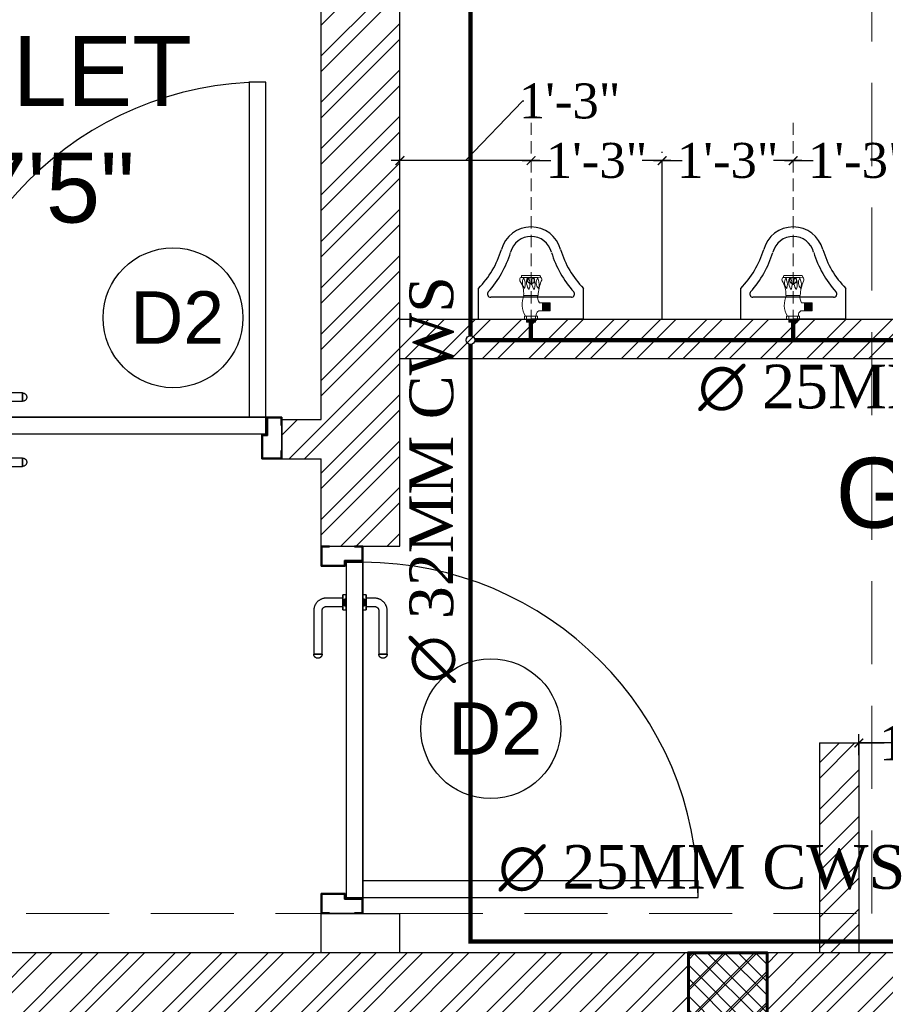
# Model space of a CAD drawing. Header units: inches. Extents: x 113025 to 158499, y 12149 to 30915.
# Tile 143 of 167: x 125511 to 125610, y 29328 to 29440. Entities that reach past the tile are written whole.
import ezdxf

# ---------------------------------------------------------------- set-up
doc = ezdxf.new("R2010")
doc.units = ezdxf.units.IN
doc.header["$MEASUREMENT"] = 0
doc.header["$PDMODE"] = 34
doc.linetypes.add('DASHED2', pattern=[0.375, 0.25, -0.125])
doc.linetypes.add('HIDDEN', pattern=[0.375, 0.25, -0.125])
for name, color, linetype, lineweight in [('CENTER', 46, 'DASHED2', 9), ('PD_COLUMN', 2, 'Continuous', 60), ('PD_DOOR', 42, 'Continuous', 25), ('PD_HATCH', 45, 'Continuous', 9), ('PL. FICTURE', 4, 'Continuous', 25), ('PP-Domestic  Cold Water Supply', 5, 'Continuous', 25), ('PP-SPRINKLER PIPE', 1, 'Continuous', 0), ('PP-TEXT', 7, 'Continuous', 40), ('UAV', 140, 'Continuous', 5)]:
    doc.layers.add(name, color=color, linetype=linetype, lineweight=lineweight)
doc.layers.add('PD_025_TEXT', color=61, linetype='Continuous')
doc.layers.add('PP--DIM', color=7, linetype='Continuous')
doc.layers.add('PD_BASE', color=8, linetype='Continuous', transparency=0.5)
doc.styles.add('MtX_Times_New_Roman', font='times.ttf')
doc.styles.get("Standard").update_dxf_attribs({"font": 'arial.ttf', "height": 6})
doc.styles.add('style1', font='arial.ttf', dxfattribs={"height": 500})
doc.styles.add('TIMES NEW ROMAN', font='times.ttf')
doc.dimstyles.new('PP-DIM', dxfattribs={"dimtxt": 4, "dimasz": 1, "dimexe": 1, "dimexo": 1, "dimgap": 0.09, "dimtad": 0, "dimdec": 0, "dimzin": 0, "dimdsep": 46, "dimlunit": 4, "dimtxsty": 'TIMES NEW ROMAN', "dimblk": 'ARCHTICK', "dimcen": 0.09, "dimdle": 1, "dimclrd": 256, "dimclre": 256, "dimclrt": 256, "dimadec": 0, "dimazin": 0, "dimtfac": 1, "dimtdec": 4, "dimtofl": 0, "dimtmove": 1, "dimatfit": 3, "dimfxl": 1, "dimtolj": 1, "dimtzin": 0, "dimlwd": -1, "dimlwe": -1, "dimarcsym": 0})
pattern_1 = [(45, (150297.4604, 39481.8853), (-2.65165043, 2.65165043), []), (45, (150299.228, 39481.8853), (-2.65165043, 2.65165043), [])]

# ---------------------------------------------------------------- blocks, each defined once
blk = doc.blocks.new('columns2')
at = {"layer": 'PD_HATCH'}
h = blk.add_hatch(dxfattribs=at)
h.set_pattern_fill('ANSI37', color=256, scale=20)
h.paths.add_polyline_path([(387, -250), (387, -268), (369, -268), (369, -250)])
h.paths.add_polyline_path([(18, 0), (18, -15), (0, -15), (0, 0)])
h.paths.add_polyline_path([(18, -828), (18, -813), (0, -813), (0, -828)])
h.paths.add_polyline_path([(201, -870), (186, -870), (186, -888), (201, -888)])
h.paths.add_polyline_path([(570, -870), (555, -870), (555, -888), (570, -888)])
h.paths.add_polyline_path([(754.5, -870), (739.5, -870), (739.5, -888), (754.5, -888)])
h.paths.add_polyline_path([(934.5, -870), (919.5, -870), (919.5, -888), (934.5, -888)])
h.paths.add_polyline_path([(385.5, -870), (370.5, -870), (370.5, -888), (385.5, -888)])
h.paths.add_polyline_path([(201, 42), (186, 42), (186, 60), (201, 60)])
h.paths.add_polyline_path([(387, -578), (387, -560), (369, -560), (369, -578)])
h.paths.add_polyline_path([(1116, -731.5), (1116, -716.5), (1098, -716.5), (1098, -731.5)])
h.paths.add_polyline_path([(1116, -111.5), (1116, -96.5), (1098, -96.5), (1098, -111.5)])
h.paths.add_polyline_path([(1116, -561.5), (1116, -576.5), (1098, -576.5), (1098, -561.5)])
h.paths.add_polyline_path([(1116, -251.5), (1116, -266.5), (1098, -266.5), (1098, -251.5)])
h.paths.add_polyline_path([(0, -731.5), (0, -716.5), (18, -716.5), (18, -731.5)])
h.paths.add_polyline_path([(0, -111.5), (0, -96.5), (18, -96.5), (18, -111.5)])
h.paths.add_polyline_path([(0, -406.5), (0, -421.5), (18, -421.5), (18, -406.5)])
h.paths.add_polyline_path([(0, -561.5), (0, -576.5), (18, -576.5), (18, -561.5)])
h.paths.add_polyline_path([(0, -251.5), (0, -266.5), (18, -266.5), (18, -251.5)])
h.paths.add_polyline_path([(993, -111.5), (993, -99.5), (984, -99.5), (984, -111.5)])
h.paths.add_polyline_path([(993, -189.5), (993, -201.5), (984, -201.5), (984, -189.5)])
h.paths.add_polyline_path([(903, -111.5), (903, -99.5), (912, -99.5), (912, -111.5)])
h.paths.add_polyline_path([(903, -189.5), (903, -201.5), (912, -201.5), (912, -189.5)])
h.paths.add_polyline_path([(75, -870), (60, -870), (60, -888), (75, -888)])
h.paths.add_polyline_path([(1116, -870), (1101, -870), (1101, -888), (1116, -888)])
h.paths.add_polyline_path([(75, 42), (60, 42), (60, 60), (75, 60)])
h.paths.add_polyline_path([(570, 42), (555, 42), (555, 60), (570, 60)])
h.paths.add_polyline_path([(754.5, 42), (739.5, 42), (739.5, 60), (754.5, 60)])
h.paths.add_polyline_path([(934.5, 42), (919.5, 42), (919.5, 60), (934.5, 60)])
h.paths.add_polyline_path([(385.5, 42), (370.5, 42), (370.5, 60), (385.5, 60)])
h.paths.add_polyline_path([(1116, 42), (1101, 42), (1101, 60), (1116, 60)])
h.paths.add_polyline_path([(738, -250), (738, -268), (756, -268), (756, -250)])
h.paths.add_polyline_path([(756, -578), (756, -560), (738, -560), (738, -578)])
at = {"layer": 'PD_COLUMN'}
blk.add_lwpolyline([(903, -111.5), (903, -99.5), (912, -99.5), (912, -111.5)], close=True, dxfattribs=at)
at = {"layer": 'PD_HATCH', "linetype": 'HIDDEN', "ltscale": 38}
for p, q in [((924, -95), (924, 42)), ((756, -95), (924, -95))]:
    blk.add_line(p, q, dxfattribs=at)
blk = doc.blocks.new('A$C33087201')
at = {"color": 251}
for p, q in [((0, 289.6), (165, 289.6)), ((0, 289.6), (0, 193.2)), ((330, 289.6), (165, 289.6)), ((330, 289.6), (330, 193.2)), ((38.1, 220.9), (291.9, 220.9))]:
    blk.add_line(p, q, dxfattribs=at)
blk.add_circle((165, 168.2), 10.4, dxfattribs=at)
for centre, radius, start, end in [((38.1, 210.9), 10, 90, 221.8242), ((291.9, 210.9), 10, 318.1758, 90), ((-215.7, -16.2), 300.6, 16.9059, 44.1446), ((-215.7, -16.2), 330.6, 16.9059, 41.8242), ((545.7, -16.2), 330.6, 138.1758, 163.0941), ((545.7, -16.2), 300.6, 135.8554, 163.0941), ((164.8, 96.2), 96.2, 195.0681, 270.0943), ((164.8, 96.2), 66.2, 195.0681, 270.0943), ((165.2, 96.2), 66.2, 269.9057, 344.9319), ((165.2, 96.2), 96.2, 269.9057, 344.9319)]:
    blk.add_arc(centre, radius, start, end, dxfattribs=at)
blk = doc.blocks.new('door 1')
at = {"layer": 'PD_DOOR', "color": 251}
for p, q in [((160472.9, 15356.5), (160472.9, 15360.1)), ((160472.9, 15360.1), (160472.9, 15356.5)), ((160602.9, 15360.1), (160472.9, 15360.1)), ((160472.9, 15360.1), (160472.9, 15359.7)), ((160472.9, 15335.1), (160472.9, 15360.1)), ((160472.9, 15359.7), (160472.9, 15335.6)), ((159755.9, 15337.6), (159695.9, 15337.6)), ((159695.9, 15337.6), (159695.9, 15312.6)), ((159695.9, 15312.6), (159695.9, 15337.6)), ((159695.9, 15337.6), (159755.9, 15337.6)), ((159695.9, 15212.6), (159695.9, 15337.6)), ((159695.9, 15312.6), (159697.9, 15312.6)), ((159697.9, 15312.6), (159695.9, 15312.6)), ((159697.9, 15312.6), (159697.9, 15335.6)), ((159697.9, 15335.6), (159753.9, 15335.6)), ((159753.9, 15335.6), (159697.9, 15335.6)), ((159697.9, 15335.6), (159697.9, 15312.6)), ((159753.9, 15335.6), (159753.9, 15267.6)), ((159753.9, 15267.6), (159753.9, 15335.6)), ((159755.9, 15265.6), (159755.9, 15337.6)), ((159755.9, 15337.6), (159755.9, 15265.6)), ((160472.9, 15335.1), (160472.9, 15338.8)), ((160472.9, 15338.8), (160472.9, 15335.1)), ((160472.9, 15335.6), (160472.9, 15335.1)), ((160472.9, 15335.1), (160602.9, 15335.1)), ((160615.4, 15322.6), (160615.4, 15272.6)), ((160640.4, 15272.6), (160640.4, 15322.6)), ((160795.9, 15337.6), (160735.9, 15337.6)), ((160735.9, 15337.6), (160735.9, 15265.6)), ((160735.9, 15265.6), (160735.9, 15337.6)), ((160735.9, 15337.6), (160795.9, 15337.6)), ((160737.9, 15267.6), (160737.9, 15335.6)), ((160737.9, 15335.6), (160793.9, 15335.6)), ((160793.9, 15335.6), (160737.9, 15335.6)), ((160737.9, 15335.6), (160737.9, 15267.6)), ((160793.9, 15335.6), (160793.9, 15312.6)), ((160793.9, 15312.6), (160793.9, 15335.6)), ((160793.9, 15312.6), (160795.9, 15312.6)), ((160795.9, 15312.6), (160793.9, 15312.6)), ((160795.9, 15312.6), (160795.9, 15337.6)), ((160795.9, 15337.6), (160795.9, 15312.6)), ((160795.9, 15337.6), (160795.9, 15212.6)), ((159753.9, 15267.6), (159738.9, 15267.6)), ((159738.9, 15267.6), (159738.9, 15214.6)), ((159738.9, 15214.6), (159738.9, 15267.6)), ((159738.9, 15267.6), (159753.9, 15267.6)), ((159740.9, 15212.6), (159740.9, 15265.6)), ((159740.9, 15265.6), (159755.9, 15265.6)), ((159755.9, 15265.6), (159740.9, 15265.6)), ((159740.9, 15265.6), (159740.9, 15212.6)), ((160747.9, 15262.6), (159743.9, 15262.6)), ((159743.9, 15262.6), (159743.9, 15212.6)), ((160747.9, 15262.6), (159743.9, 15262.6)), ((159743.9, 15262.6), (159743.9, 15212.6)), ((160605.4, 15272.6), (160605.4, 15262.6)), ((160622.1, 15272.6), (160605.4, 15272.6)), ((160605.4, 15272.6), (160622.1, 15272.6)), ((160650.4, 15262.6), (160605.4, 15262.6)), ((160605.4, 15262.6), (160650.4, 15262.6)), ((160640.4, 15272.6), (160615.4, 15272.6)), ((160615.4, 15272.6), (160621.7, 15272.6)), ((160617.9, 15267.6), (160617.9, 15262.6)), ((160637.9, 15267.6), (160617.9, 15267.6)), ((160617.9, 15267.6), (160637.9, 15267.6)), ((160637.9, 15262.6), (160617.9, 15262.6)), ((160617.9, 15262.6), (160637.9, 15262.6)), ((160621.7, 15272.6), (160624.7, 15272.6)), ((160624.7, 15272.6), (160627.9, 15272.6)), ((160627.9, 15272.6), (160631.2, 15272.6)), ((160627.9, 15272.6), (160650.4, 15272.6)), ((160631.2, 15272.6), (160634.2, 15272.6)), ((160650.4, 15272.6), (160633.8, 15272.6)), ((160634.2, 15272.6), (160640.4, 15272.6)), ((160637.9, 15262.6), (160637.9, 15267.6)), ((160650.4, 15262.6), (160650.4, 15272.6)), ((160735.9, 15265.6), (160750.9, 15265.6)), ((160750.9, 15265.6), (160735.9, 15265.6)), ((160752.9, 15267.6), (160737.9, 15267.6)), ((160737.9, 15267.6), (160752.9, 15267.6)), ((160747.9, 15212.6), (160747.9, 15262.6)), ((160747.9, 15262.6), (160747.9, 15212.6)), ((160750.9, 15265.6), (160750.9, 15212.6)), ((160750.9, 15212.6), (160750.9, 15265.6)), ((160752.9, 15214.6), (160752.9, 15267.6)), ((160752.9, 15267.6), (160752.9, 15214.6)), ((159697.9, 15237.6), (159695.9, 15237.6)), ((159695.9, 15237.6), (159695.9, 15212.6)), ((159695.9, 15212.6), (159695.9, 15237.6)), ((159695.9, 15237.6), (159697.9, 15237.6)), ((159697.9, 15214.6), (159697.9, 15237.6)), ((159697.9, 15237.6), (159697.9, 15214.6)), ((160795.9, 15237.6), (160793.9, 15237.6)), ((160793.9, 15237.6), (160793.9, 15214.6)), ((160793.9, 15214.6), (160793.9, 15237.6)), ((160793.9, 15237.6), (160795.9, 15237.6)), ((160795.9, 15212.6), (160795.9, 15237.6)), ((160795.9, 15237.6), (160795.9, 15212.6)), ((159695.9, 15212.6), (159740.9, 15212.6)), ((159740.9, 15212.6), (159695.9, 15212.6)), ((159695.9, 15212.6), (159743.9, 15212.6)), ((159743.9, 15212.6), (159695.9, 15212.6)), ((159738.9, 15214.6), (159697.9, 15214.6)), ((159697.9, 15214.6), (159738.9, 15214.6)), ((159793.9, 15212.6), (159743.9, 15212.6)), ((159743.9, 15212.6), (159743.9, 14208.6)), ((159743.9, 15212.6), (160747.9, 15212.6)), ((159743.9, 15212.6), (159793.9, 15212.6)), ((159743.9, 15212.6), (159793.9, 15212.6)), ((159793.9, 15212.6), (159743.9, 15212.6)), ((159793.9, 14208.6), (159793.9, 15212.6)), ((159793.9, 15212.6), (160747.9, 15212.6)), ((159793.9, 15212.6), (160747.9, 15212.6)), ((160747.9, 15212.6), (159793.9, 15212.6)), ((160605.4, 15212.6), (160605.4, 15202.6)), ((160605.4, 15212.6), (160650.4, 15212.6)), ((160639.2, 15212.6), (160605.4, 15212.6)), ((160605.4, 15202.6), (160650.4, 15202.6)), ((160650.4, 15202.6), (160605.4, 15202.6)), ((160615.4, 15202.6), (160615.4, 15177.6)), ((160615.4, 15202.6), (160640.4, 15202.6)), ((160640.4, 15202.6), (160615.4, 15202.6)), ((160617.9, 15212.6), (160617.9, 15207.6)), ((160617.9, 15212.6), (160637.9, 15212.6)), ((160618.3, 15212.6), (160617.9, 15212.6)), ((160617.9, 15207.6), (160637.9, 15207.6)), ((160637.9, 15207.6), (160617.9, 15207.6)), ((160637.9, 15212.6), (160618.3, 15212.6)), ((160637.9, 15207.6), (160637.9, 15212.6)), ((160650.4, 15212.6), (160639.2, 15212.6)), ((160640.4, 15177.6), (160640.4, 15202.6)), ((160650.4, 15202.6), (160650.4, 15212.6)), ((160747.9, 15212.6), (160795.9, 15212.6)), ((160795.9, 15212.6), (160747.9, 15212.6)), ((160750.9, 15212.6), (160795.9, 15212.6)), ((160795.9, 15212.6), (160750.9, 15212.6)), ((160793.9, 15214.6), (160752.9, 15214.6)), ((160752.9, 15214.6), (160793.9, 15214.6)), ((160472.9, 15165.1), (160472.9, 15161.5)), ((160472.9, 15161.5), (160472.9, 15165.1)), ((160602.9, 15165.1), (160472.9, 15165.1)), ((160472.9, 15165.1), (160472.9, 15164.7)), ((160472.9, 15140.1), (160472.9, 15165.1)), ((160472.9, 15164.7), (160472.9, 15140.6)), ((160472.9, 15143.8), (160472.9, 15140.1)), ((160472.9, 15140.1), (160472.9, 15143.8)), ((160472.9, 15140.6), (160472.9, 15140.1)), ((160472.9, 15140.1), (160602.9, 15140.1)), ((159743.9, 14208.6), (159793.9, 14208.6))]:
    blk.add_line(p, q, dxfattribs=at)
at = {"layer": 'PD_DOOR', "color": 251, "flags": 128}
for points in [[(160460.4, 15347.6), (160460.5, 15348.1), (160460.5, 15348.6), (160460.5, 15349.1), (160460.6, 15349.6), (160460.7, 15350.1), (160460.8, 15350.6), (160460.9, 15351.1), (160461.1, 15351.6), (160461.2, 15352), (160461.4, 15352.5), (160461.6, 15353), (160461.9, 15353.4), (160462.1, 15353.9), (160462.4, 15354.3), (160462.6, 15354.7), (160462.9, 15355.1), (160463.2, 15355.5), (160463.5, 15355.9), (160463.9, 15356.3), (160464.2, 15356.6), (160464.6, 15357), (160465, 15357.3), (160465.4, 15357.6), (160465.8, 15357.9), (160466.2, 15358.2), (160466.6, 15358.4), (160467, 15358.7), (160467.5, 15358.9), (160467.9, 15359.1), (160468.4, 15359.3), (160468.9, 15359.5), (160469.4, 15359.6), (160469.8, 15359.8), (160470.3, 15359.9), (160470.8, 15360), (160471.3, 15360), (160471.8, 15360.1), (160472.3, 15360.1), (160472.8, 15360.1), (160472.9, 15360.1)], [(160472.9, 15335.1), (160472.4, 15335.2), (160471.9, 15335.2), (160471.4, 15335.2), (160470.9, 15335.3), (160470.5, 15335.4), (160470, 15335.5), (160469.5, 15335.6), (160469, 15335.8), (160468.5, 15335.9), (160468.1, 15336.1), (160467.6, 15336.3), (160467.2, 15336.6), (160466.7, 15336.8), (160466.3, 15337.1), (160465.9, 15337.3), (160465.5, 15337.6), (160465.1, 15337.9), (160464.7, 15338.2), (160464.3, 15338.6), (160464, 15338.9), (160463.6, 15339.3), (160463.3, 15339.7), (160463, 15340.1), (160462.7, 15340.5), (160462.4, 15340.9), (160462.2, 15341.3), (160461.9, 15341.8), (160461.7, 15342.2), (160461.5, 15342.7), (160461.3, 15343.1), (160461.1, 15343.6), (160461, 15344.1), (160460.8, 15344.5), (160460.7, 15345), (160460.6, 15345.5), (160460.5, 15346), (160460.5, 15346.5), (160460.5, 15347), (160460.4, 15347.5), (160460.4, 15347.6)], [(160640.4, 15322.6), (160640.4, 15324.1), (160640.3, 15325.6), (160640.2, 15327.1), (160640, 15328.6), (160639.7, 15330.1), (160639.4, 15331.6), (160639, 15333), (160638.5, 15334.4), (160638, 15335.9), (160637.5, 15337.2), (160636.9, 15338.6), (160636.2, 15340), (160635.5, 15341.3), (160634.7, 15342.6), (160633.9, 15343.8), (160633, 15345), (160632.1, 15346.2), (160631.1, 15347.4), (160630.1, 15348.5), (160629.1, 15349.5), (160628, 15350.6), (160626.8, 15351.5), (160625.7, 15352.5), (160624.4, 15353.4), (160623.2, 15354.2), (160621.9, 15355), (160620.6, 15355.7), (160619.3, 15356.4), (160617.9, 15357), (160616.5, 15357.6), (160615.1, 15358.1), (160613.7, 15358.6), (160612.2, 15359), (160610.8, 15359.3), (160609.3, 15359.6), (160607.8, 15359.8), (160606.3, 15360), (160604.8, 15360.1), (160603.3, 15360.1), (160602.9, 15360.1)], [(160602.9, 15335.1), (160603.4, 15335.1), (160603.9, 15335.1), (160604.4, 15335.1), (160604.9, 15335), (160605.4, 15334.9), (160605.9, 15334.8), (160606.4, 15334.7), (160606.9, 15334.5), (160607.3, 15334.3), (160607.8, 15334.2), (160608.3, 15334), (160608.7, 15333.7), (160609.2, 15333.5), (160609.6, 15333.2), (160610, 15333), (160610.4, 15332.7), (160610.8, 15332.4), (160611.2, 15332), (160611.6, 15331.7), (160611.9, 15331.4), (160612.2, 15331), (160612.6, 15330.6), (160612.9, 15330.2), (160613.2, 15329.8), (160613.5, 15329.4), (160613.7, 15329), (160614, 15328.5), (160614.2, 15328.1), (160614.4, 15327.6), (160614.6, 15327.2), (160614.8, 15326.7), (160614.9, 15326.2), (160615.1, 15325.7), (160615.2, 15325.3), (160615.3, 15324.8), (160615.3, 15324.3), (160615.4, 15323.8), (160615.4, 15323.3), (160615.4, 15322.8), (160615.4, 15322.6)], [(160460.4, 15152.6), (160460.5, 15153.1), (160460.5, 15153.6), (160460.5, 15154.1), (160460.6, 15154.6), (160460.7, 15155.1), (160460.8, 15155.6), (160460.9, 15156.1), (160461.1, 15156.6), (160461.2, 15157), (160461.4, 15157.5), (160461.6, 15158), (160461.9, 15158.4), (160462.1, 15158.9), (160462.4, 15159.3), (160462.6, 15159.7), (160462.9, 15160.1), (160463.2, 15160.5), (160463.5, 15160.9), (160463.9, 15161.3), (160464.2, 15161.6), (160464.6, 15162), (160465, 15162.3), (160465.4, 15162.6), (160465.8, 15162.9), (160466.2, 15163.2), (160466.6, 15163.4), (160467, 15163.7), (160467.5, 15163.9), (160467.9, 15164.1), (160468.4, 15164.3), (160468.9, 15164.5), (160469.4, 15164.6), (160469.8, 15164.8), (160470.3, 15164.9), (160470.8, 15165), (160471.3, 15165), (160471.8, 15165.1), (160472.3, 15165.1), (160472.8, 15165.1), (160472.9, 15165.1)], [(160602.9, 15140.1), (160604.4, 15140.2), (160605.9, 15140.3), (160607.4, 15140.4), (160608.9, 15140.6), (160610.4, 15140.9), (160611.9, 15141.2), (160613.3, 15141.6), (160614.7, 15142), (160616.2, 15142.5), (160617.5, 15143.1), (160618.9, 15143.7), (160620.3, 15144.4), (160621.6, 15145.1), (160622.9, 15145.9), (160624.1, 15146.7), (160625.3, 15147.6), (160626.5, 15148.5), (160627.7, 15149.5), (160628.8, 15150.5), (160629.8, 15151.5), (160630.9, 15152.6), (160631.8, 15153.8), (160632.8, 15154.9), (160633.7, 15156.1), (160634.5, 15157.4), (160635.3, 15158.7), (160636, 15160), (160636.7, 15161.3), (160637.3, 15162.7), (160637.9, 15164.1), (160638.4, 15165.5), (160638.9, 15166.9), (160639.3, 15168.3), (160639.6, 15169.8), (160639.9, 15171.3), (160640.1, 15172.8), (160640.3, 15174.2), (160640.4, 15175.7), (160640.4, 15177.2), (160640.4, 15177.6)], [(160615.4, 15177.6), (160615.4, 15177.1), (160615.4, 15176.6), (160615.4, 15176.1), (160615.3, 15175.7), (160615.2, 15175.2), (160615.1, 15174.7), (160615, 15174.2), (160614.8, 15173.7), (160614.6, 15173.2), (160614.5, 15172.8), (160614.3, 15172.3), (160614, 15171.9), (160613.8, 15171.4), (160613.5, 15171), (160613.3, 15170.6), (160613, 15170.2), (160612.7, 15169.8), (160612.3, 15169.4), (160612, 15169), (160611.7, 15168.7), (160611.3, 15168.3), (160610.9, 15168), (160610.5, 15167.7), (160610.1, 15167.4), (160609.7, 15167.1), (160609.3, 15166.9), (160608.8, 15166.6), (160608.4, 15166.4), (160607.9, 15166.2), (160607.5, 15166), (160607, 15165.8), (160606.5, 15165.7), (160606, 15165.5), (160605.6, 15165.4), (160605.1, 15165.3), (160604.6, 15165.3), (160604.1, 15165.2), (160603.6, 15165.2), (160603.1, 15165.1), (160602.9, 15165.1)], [(160472.9, 15140.1), (160472.4, 15140.2), (160471.9, 15140.2), (160471.4, 15140.2), (160470.9, 15140.3), (160470.5, 15140.4), (160470, 15140.5), (160469.5, 15140.6), (160469, 15140.8), (160468.5, 15140.9), (160468.1, 15141.1), (160467.6, 15141.3), (160467.2, 15141.6), (160466.7, 15141.8), (160466.3, 15142.1), (160465.9, 15142.3), (160465.5, 15142.6), (160465.1, 15142.9), (160464.7, 15143.2), (160464.3, 15143.6), (160464, 15143.9), (160463.6, 15144.3), (160463.3, 15144.7), (160463, 15145.1), (160462.7, 15145.5), (160462.4, 15145.9), (160462.2, 15146.3), (160461.9, 15146.8), (160461.7, 15147.2), (160461.5, 15147.7), (160461.3, 15148.1), (160461.1, 15148.6), (160461, 15149.1), (160460.8, 15149.5), (160460.7, 15150), (160460.6, 15150.5), (160460.5, 15151), (160460.5, 15151.5), (160460.5, 15152), (160460.4, 15152.5), (160460.4, 15152.6)]]:
    blk.add_lwpolyline(points, dxfattribs=at)
at = {"layer": 'PD_DOOR', "color": 251}
blk.add_arc((159743.9, 15212.6), 1004, 270, 0, dxfattribs=at)
blk = doc.blocks.new('DOOR1')
at = {"color": 251, "xscale": 0.03818181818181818, "yscale": 0.03818181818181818, "zscale": 0.03818181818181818, "rotation": 90}
blk.add_blockref('door 1', (-2370.94, -8406.75), dxfattribs=at)
blk = doc.blocks.new('FIRST FLOOR AR PLAN')
at = {"layer": 'PD_BASE'}
h = blk.add_hatch(dxfattribs=at)
h.set_pattern_fill('ANSI32', color=256, scale=10)
h.set_pattern_definition([(45, (123173.841, 20768.249), (-2.65165, 2.65165), []), (45, (123175.6088, 20768.249), (-2.65165, 2.65165), [])])
h.paths.add_polyline_path([(123176.99, 20811), (123167.99, 20811), (123167.99, 20729.5), (123176.99, 20729.5)])
h.paths.add_polyline_path([(123538.49, 20663.5), (123368.99, 20663.5), (123368.99, 20654.5), (123538.49, 20654.5)])
h.paths.add_polyline_path([(123722.99, 20663.5), (123553.49, 20663.5), (123553.49, 20654.5), (123722.99, 20654.5)])
h.paths.add_polyline_path([(123176.99, 21527.5), (123167.99, 21527.5), (123167.99, 21446), (123176.99, 21446)])
h.paths.add_polyline_path([(123176.99, 21431), (123167.99, 21431), (123167.99, 21291), (123176.99, 21291)])
h.paths.add_polyline_path([(123176.99, 21276), (123167.99, 21276), (123167.99, 21136), (123176.99, 21136)])
h.paths.add_polyline_path([(123176.99, 21121), (123167.99, 21121), (123167.99, 20981), (123176.99, 20981)])
h.paths.add_polyline_path([(123176.99, 20966), (123167.99, 20966), (123167.99, 20826), (123176.99, 20826)])
h.paths.add_polyline_path([(124268.99, 21602.5), (124102.49, 21602.5), (124102.49, 21593.5), (124268.99, 21593.5)])
h.paths.add_polyline_path([(124087.49, 21602.5), (123922.49, 21602.5), (123922.49, 21593.5), (124087.49, 21593.5)])
h.paths.add_polyline_path([(123907.49, 21602.5), (123737.99, 21602.5), (123737.99, 21593.5), (123907.49, 21593.5)])
h.paths.add_polyline_path([(123722.99, 21602.5), (123553.49, 21602.5), (123553.49, 21593.5), (123722.99, 21593.5)])
h.paths.add_polyline_path([(123353.99, 21602.5), (123242.99, 21602.5), (123242.99, 21593.5), (123353.99, 21593.5)])
h.paths.add_polyline_path([(123227.99, 21602.5), (123167.99, 21602.5), (123167.99, 21542.5), (123176.99, 21542.5), (123176.99, 21593.5), (123227.99, 21593.5)])
h.paths.add_polyline_path([(123176.99, 20714.5), (123167.99, 20714.5), (123167.99, 20654.5), (123227.99, 20654.5), (123227.99, 20663.5), (123176.99, 20663.5)])
h.paths.add_polyline_path([(123353.99, 20663.5), (123242.99, 20663.5), (123242.99, 20654.5), (123353.99, 20654.5)])
h.paths.add_polyline_path([(123762.74, 20663.5), (123737.99, 20663.5), (123737.99, 20654.5), (123762.74, 20654.5)])
h.paths.add_polyline_path([(123907.49, 20663.5), (123882.74, 20663.5), (123882.74, 20654.5), (123907.49, 20654.5)])
h.paths.add_polyline_path([(123944.99, 20663.5), (123922.49, 20663.5), (123922.49, 20654.5), (123944.99, 20654.5)])
h.paths.add_polyline_path([(124087.49, 20663.5), (124064.99, 20663.5), (124064.99, 20654.5), (124087.49, 20654.5)])
h.paths.add_polyline_path([(124124.99, 20663.5), (124102.49, 20663.5), (124102.49, 20654.5), (124124.99, 20654.5)])
h.paths.add_polyline_path([(124268.99, 20663.5), (124244.99, 20663.5), (124244.99, 20654.5), (124268.99, 20654.5)])
h.paths.add_polyline_path([(124283.99, 20672.5), (124274.99, 20672.5)])
h.paths.add_polyline_path([(124283.99, 20811), (124274.99, 20811), (124274.99, 20672.5), (124283.99, 20672.5)])
h.paths.add_polyline_path([(124283.99, 20966), (124274.99, 20966), (124274.99, 20826), (124283.99, 20826)])
h.paths.add_polyline_path([(124283.99, 21276), (124274.99, 21276), (124274.99, 20981), (124283.99, 20981)])
h.paths.add_polyline_path([(124283.99, 21584.5), (124274.99, 21584.5), (124274.99, 21446), (124283.99, 21446)])
h.paths.add_polyline_path([(124265.99, 21443), (124160.99, 21443), (124160.99, 21434), (124265.99, 21434)])
h.paths.add_polyline_path([(124160.99, 21431), (124151.99, 21431), (124151.99, 21353), (124160.99, 21353)])
h.paths.add_polyline_path([(124151.99, 21443), (124079.99, 21443), (124079.99, 21434), (124151.99, 21434)])
h.paths.add_polyline_path([(124079.99, 21431), (124070.99, 21431), (124070.99, 21353), (124079.99, 21353)])
h.paths.add_polyline_path([(124070.99, 21443), (123989.99, 21443), (123989.99, 21341), (124016.99, 21341), (124016.99, 21350), (123998.99, 21350), (123998.99, 21434), (124070.99, 21434)])
h.paths.add_polyline_path([(124070.99, 21350), (124052.99, 21350), (124052.99, 21341), (124070.99, 21341)], flags=17)
h.paths.add_polyline_path([(124097.99, 21350), (124079.99, 21350), (124079.99, 21341), (124097.99, 21341)])
h.paths.add_polyline_path([(124151.99, 21350), (124133.99, 21350), (124133.99, 21341), (124151.99, 21341)])
h.paths.add_polyline_path([(124160.99, 21341), (124151.99, 21341), (124151.99, 21278), (124160.99, 21278)])
h.paths.add_polyline_path([(124283.99, 21292), (124274.99, 21292), (124274.99, 21291), (124283.99, 21291)])
h.paths.add_polyline_path([(124283.99, 21431), (124274.99, 21431), (124274.99, 21412), (124283.99, 21412)])
h.paths.add_polyline_path([(123405.74, 21593.5), (123405.74, 21602.5), (123368.99, 21602.5), (123368.99, 21593.5)])
h.paths.add_polyline_path([(123501.74, 21602.5), (123501.74, 21593.5), (123538.49, 21593.5), (123538.49, 21602.5)])
h = blk.add_hatch(dxfattribs=at)
h.set_pattern_fill('ANSI32', color=256, scale=10)
h.set_pattern_definition(pattern_1)
h.paths.add_polyline_path([(123758.99, 21593.5), (123752.99, 21593.5), (123752.99, 21557.5), (123758.99, 21557.5)])
h.paths.add_polyline_path([(123758.99, 21557.5), (123752.99, 21557.5), (123752.99, 21521.5), (123758.99, 21521.5)])
h.paths.add_polyline_path([(123752.99, 21521.5), (123752.99, 21485.5), (123758.99, 21485.5), (123758.99, 21521.5)])
h.paths.add_polyline_path([(123758.99, 21485.5), (123752.99, 21485.5), (123752.99, 21449.5), (123758.99, 21449.5)])
h.paths.add_polyline_path([(123758.99, 21449.5), (123752.99, 21449.5), (123752.99, 21413.5), (123758.99, 21413.5)])
h.paths.add_polyline_path([(123758.99, 21413.5), (123752.99, 21413.5), (123752.99, 21377.5), (123758.99, 21377.5)])
h.paths.add_polyline_path([(124037.99, 21593.5), (124028.99, 21593.5), (124028.99, 21504), (124024.49, 21504), (124024.49, 21499.5), (124028.99, 21499.5), (124028.99, 21489.5), (124037.99, 21489.5)])
h.paths.add_polyline_path([(123956.99, 21593.5), (123952.49, 21593.5), (123952.49, 21504), (123947.99, 21504), (123947.99, 21499.5), (123982.49, 21499.5), (123982.49, 21504), (123956.99, 21504)])
h.paths.add_polyline_path([(123952.49, 21575.5), (123949.49, 21575.5), (123949.49, 21571), (123952.49, 21571)], flags=17)
h.paths.add_polyline_path([(123925.49, 21575.5), (123922.49, 21575.5), (123922.49, 21584.5), (123917.99, 21584.5), (123917.99, 21575.5), (123907.49, 21575.5), (123907.49, 21571), (123925.49, 21571)])
h.paths.add_polyline_path([(123871.49, 21593.5), (123866.99, 21593.5), (123866.99, 21577.5), (123866.99, 21571), (123871.49, 21571), (123871.49, 21575.5)])
h.paths.add_polyline_path([(124162.49, 21593.5), (124157.99, 21593.5), (124157.99, 21575.5), (124162.49, 21575.5)])
h = blk.add_hatch(dxfattribs=at)
h.set_pattern_fill('ANSI32', color=256, scale=10)
h.set_pattern_definition(pattern_1)
h.paths.add_polyline_path([(124090.49, 21467), (124085.99, 21467), (124085.99, 21443), (124090.49, 21443)])
h.paths.add_polyline_path([(124223.99, 21480.62), (124214.99, 21480.62), (124214.99, 21443), (124219.49, 21443), (124219.49, 21476.12), (124223.99, 21476.12)])
h.paths.add_polyline_path([(124274.99, 21480.62), (124247.99, 21480.62), (124247.99, 21476.12), (124274.99, 21476.12)])
h.paths.add_polyline_path([(124162.49, 21533.5), (124157.99, 21533.5), (124157.99, 21515.5), (124037.99, 21515.5), (124037.99, 21511), (124162.49, 21511)])
h = blk.add_hatch(dxfattribs=at)
h.set_pattern_fill('ANSI37', color=256, scale=20)
h.set_pattern_definition([(45, (268611.2745, 47371.9895), (-1.767766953, 1.767766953), []), (135, (268611.2745, 47371.9895), (-1.767766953, -1.767766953), [])])
h.paths.add_polyline_path([(124160.99, 21431), (124160.99, 21443), (124151.99, 21443), (124151.99, 21431)])
h.paths.add_polyline_path([(124079.99, 21431), (124079.99, 21443), (124070.99, 21443), (124070.99, 21431)])
h.paths.add_polyline_path([(124079.99, 21341), (124079.99, 21353), (124070.99, 21353), (124070.99, 21341)])
h.paths.add_polyline_path([(124160.99, 21353), (124151.99, 21353), (124151.99, 21341), (124160.99, 21341)])
at = {"layer": 'PD_BASE', "lineweight": 30}
for p, q in [((124028.99, 21504), (124028.99, 21593.5)), ((124037.99, 21515.5), (124157.99, 21515.5)), ((124037.99, 21511), (124162.49, 21511)), ((124024.49, 21504), (124028.99, 21504)), ((124024.49, 21499.5), (124024.49, 21504)), ((124024.49, 21499.5), (124028.99, 21499.5)), ((124028.99, 21489.5), (124028.99, 21499.5)), ((124085.99, 21467), (124085.99, 21443)), ((124085.99, 21467), (124090.49, 21467)), ((124090.49, 21467), (124090.49, 21443)), ((124028.99, 21443), (124028.99, 21447.5)), ((124028.99, 21447.5), (124037.99, 21447.5)), ((124037.99, 21443), (124037.99, 21447.5)), ((124070.99, 21443), (123989.99, 21443)), ((124070.99, 21341), (124070.99, 21443)), ((124265.99, 21443), (124070.99, 21443))]:
    blk.add_line(p, q, dxfattribs=at)
at = {"layer": 'PD_BASE', "ltscale": 12}
for p, q in [((124067.99, 21515.5), (124067.99, 21533.5)), ((124214.99, 21467), (124090.49, 21467))]:
    blk.add_line(p, q, dxfattribs=at)
at = {"layer": 'PD_BASE', "lineweight": 30}
blk.add_lwpolyline([(124028.99, 21489.5), (124037.99, 21489.5), (124037.99, 21593.5)], dxfattribs=at)
at = {"layer": 'PD_BASE'}
blk.add_lwpolyline([(124070.99, 21431), (124070.99, 21443), (124079.99, 21443), (124079.99, 21431)], close=True, dxfattribs=at)
for centre in [(124012.03, 21515.64), (124048.39, 21468.63)]:
    blk.add_circle(centre, 8, dxfattribs=at)
at = {"layer": 'PD_BASE', "ltscale": 25, "rotation": 90.00000000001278}
blk.add_blockref('DOOR1', (121715.22, 24456.06), dxfattribs=at)
at = {"layer": 'PD_BASE', "ltscale": 12, "xscale": 0.03636363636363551, "yscale": 0.03636363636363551, "zscale": 0.03636363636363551, "rotation": 180}
for p in [(124058.99, 21526.03), (124088.99, 21526.03)]:
    blk.add_blockref('A$C33087201', p, dxfattribs=at)
at = {"layer": 'PD_BASE', "ltscale": 25}
blk.add_blockref('DOOR1', (126985.55, 23756.77), dxfattribs=at)
at = {"layer": 'PD_COLUMN'}
blk.add_blockref('columns2', (123167.99, 21542.5), dxfattribs=at)
at = {"layer": 'PD_BASE', "char_height": 8, "width": 128.4952, "attachment_point": 1, "style": 'style1'}
for s, insert in [('\\pi21.817; LADIES TOILET\\P\\pi38.63;16\'7" X 18\'', (123794.07, 21547.87)), ('\\pi38.106;H. TOILET\\P\\pi44.447;6\' X 7\'5"', (123922.68, 21547.87)), ('\\pi24.294;GENTS TOILET\\P\\pi33.538;19\'9" X 12\'6"', (124063.54, 21499.62))]:
    blk.add_mtext(s, dxfattribs=dict(at, insert=insert))
at = {"layer": 'PD_BASE', "char_height": 6, "attachment_point": 1}
for s, insert, width in [('D2', (124007.16, 21518.67), 47.1418), ('D2', (124043.52, 21471.66), 47.1418), ('\\pi51.834;+10" LVL', (123907.08, 21454.46), 137.3386)]:
    blk.add_mtext(s, dxfattribs=dict(at, insert=insert, width=width))
blk = doc.blocks.new('URINAL AV-PP')
at = {"layer": 'CENTER', "ltscale": 5}
blk.add_line((0, 0.329), (0, -19.611), dxfattribs=at)
at = {"layer": 'UAV'}
for p, q in [((-0.661, -0.286), (-0.661, 0)), ((-0.661, 0), (0.632, 0)), ((-0.437, 0), (-0.438, -0.285)), ((-0.437, 0.329), (-0.437, 0)), ((0.437, 0.329), (-0.437, 0.329)), ((0.437, 0.274), (-0.437, 0.274)), ((0.437, 0.219), (-0.437, 0.219)), ((0.437, 0.165), (-0.437, 0.165)), ((0.437, 0.11), (-0.437, 0.11)), ((0.437, 0.055), (-0.437, 0.055)), ((0, 0.329), (0, 0)), ((0.437, -0.001), (0.437, 0.329)), ((0.632, 0), (0.632, -0.286)), ((0.632, -0.286), (-0.661, -0.286)), ((0.437, -0.001), (0.437, -0.286)), ((0.85, -0.832), (1.911, -0.832)), ((1.145, -1.617), (1.145, -0.832)), ((1.199, -1.617), (1.199, -0.832)), ((1.253, -1.617), (1.253, -0.832)), ((1.308, -1.617), (1.308, -0.832)), ((1.363, -1.617), (1.363, -0.832)), ((1.418, -1.617), (1.418, -0.832)), ((1.473, -1.617), (1.473, -0.832)), ((1.527, -1.617), (1.527, -0.832)), ((1.582, -1.617), (1.582, -0.832)), ((1.637, -1.617), (1.637, -0.832)), ((1.692, -1.617), (1.692, -0.832)), ((1.746, -1.617), (1.746, -0.832)), ((1.801, -1.617), (1.801, -0.832)), ((1.856, -1.617), (1.856, -0.832)), ((1.911, -1.617), (1.911, -0.832)), ((0.849, -1.617), (1.911, -1.617)), ((-0.749, -2.357), (0.715, -2.359)), ((-0.942, -4.354), (0.887, -4.356))]:
    blk.add_line(p, q, dxfattribs=at)
for centre, radius, start, end in [((1.301, -1.432), 2.19, 148.42026, 205.00436), ((0.951, -0.41), 0.434, 163.48148, 256.48707), ((1.829, -2.278), 1.182, 146.01056, 183.94142), ((-2.893, -2.609), 2.159, 325.46408, 6.68054), ((5.191, -2.141), 4.481, 182.78722, 201.67747), ((-0.851, -3.928), 0.281, 160.08667, 238.56649), ((-0.037, -3.634), 0.833, 137.23343, 212.33775), ((-0.993, -3.846), 0.344, 317.30146, 350.66528), ((-1.79, -3.477), 1.213, 339.5193, 19.70367), ((0.922, -3.719), 1.376, 149.00196, 179.37266), ((0.563, -3.695), 1.016, 180.50914, 203.3313), ((-0.493, -3.765), 0.353, 290.29752, 337.34923), ((-0.216, -3.027), 0.0444, 22.3068, 157.6932), ((-1.739, -3.47), 1.63, 344.6565, 16.39064), ((1.443, -3.719), 1.376, 149.00196, 179.37266), ((1.083, -3.695), 1.016, 180.50914, 203.3313), ((0.028, -3.765), 0.353, 290.29752, 337.34923), ((0.305, -3.027), 0.0444, 22.3068, 157.6932), ((-1.219, -3.47), 1.63, 344.6565, 16.39064), ((1.356, -3.628), 0.833, 137.23343, 212.33775), ((0.4, -3.84), 0.344, 317.30146, 350.66528), ((-0.397, -3.471), 1.213, 339.5193, 19.70367), ((0.815, -3.951), 0.263, 303.53841, 36.05325), ((-0.037, -21.409), 17.268, 86.69134, 93.18874), ((-1.618, -4.455), 0.684, 8.45165, 24.80798), ((0.464, -4.083), 0.504, 327.16237, 350.0789)]:
    blk.add_arc(centre, radius, start, end, dxfattribs=at)
blk = doc.blocks.new('_ArchTick')
at = {"color": 0, "linetype": 'ByBlock', "const_width": 0.15}
blk.add_lwpolyline([(-0.5, -0.5), (0.5, 0.5)], dxfattribs=at)
blk = doc.blocks.new('*D483')
at = {"layer": 'Defpoints', "color": 0, "transparency": 16777216}
for p in [(125623.54, 29357.65), (125607.27, 29355.25), (125623.54, 29355.25)]:
    blk.add_point(p, dxfattribs=at)
at = {"layer": 'PP--DIM', "ltscale": 12, "transparency": 16777216}
for p, q in [((125606.27, 29357.65), (125610.18, 29357.65)), ((125607.27, 29356.25), (125607.27, 29358.65)), ((125624.54, 29357.65), (125620.63, 29357.65)), ((125623.54, 29356.25), (125623.54, 29358.65))]:
    blk.add_line(p, q, dxfattribs=at)
at = {"layer": 'PP--DIM', "transparency": 16777216, "rotation": 180}
blk.add_blockref('_ArchTick', (125607.27, 29357.65), dxfattribs=at)
at = {"layer": 'PP--DIM', "transparency": 16777216}
blk.add_blockref('_ArchTick', (125623.54, 29357.65), dxfattribs=at)
at = {"layer": 'PP--DIM', "transparency": 16777216, "insert": (125615.41, 29357.65), "char_height": 4, "attachment_point": 5, "style": 'TIMES NEW ROMAN'}
blk.add_mtext('\\A1;1\'-4"', dxfattribs=at)
blk = doc.blocks.new('*D504')
at = {"layer": 'Defpoints', "color": 0, "transparency": 16777216}
for p in [(125599.76, 29424.27), (125599.76, 29424.27), (125614.77, 29424.15)]:
    blk.add_point(p, dxfattribs=at)
at = {"layer": 'PP--DIM', "ltscale": 12, "transparency": 16777216}
for p, q in [((125599.76, 29425.27), (125599.76, 29425.27)), ((125614.77, 29425.15), (125614.77, 29425.27)), ((125598.76, 29424.27), (125602.05, 29424.27)), ((125615.77, 29424.27), (125612.49, 29424.27))]:
    blk.add_line(p, q, dxfattribs=at)
at = {"layer": 'PP--DIM', "transparency": 16777216, "rotation": 180}
blk.add_blockref('_ArchTick', (125599.76, 29424.27), dxfattribs=at)
at = {"layer": 'PP--DIM', "transparency": 16777216}
blk.add_blockref('_ArchTick', (125614.77, 29424.27), dxfattribs=at)
at = {"layer": 'PP--DIM', "transparency": 16777216, "insert": (125607.27, 29424.27), "char_height": 4, "attachment_point": 5, "style": 'TIMES NEW ROMAN'}
blk.add_mtext('\\A1;1\'-3"', dxfattribs=at)
blk = doc.blocks.new('*D505')
at = {"layer": 'Defpoints', "color": 0, "transparency": 16777216}
for p in [(125584.77, 29424.27), (125584.77, 29424.15), (125599.76, 29424.27)]:
    blk.add_point(p, dxfattribs=at)
at = {"layer": 'PP--DIM', "ltscale": 12, "transparency": 16777216}
for p, q in [((125584.77, 29425.15), (125584.77, 29425.27)), ((125599.76, 29425.27), (125599.76, 29425.27)), ((125583.77, 29424.27), (125587.05, 29424.27)), ((125600.76, 29424.27), (125597.49, 29424.27))]:
    blk.add_line(p, q, dxfattribs=at)
at = {"layer": 'PP--DIM', "transparency": 16777216, "rotation": 180}
blk.add_blockref('_ArchTick', (125584.77, 29424.27), dxfattribs=at)
at = {"layer": 'PP--DIM', "transparency": 16777216}
blk.add_blockref('_ArchTick', (125599.76, 29424.27), dxfattribs=at)
at = {"layer": 'PP--DIM', "transparency": 16777216, "insert": (125592.27, 29424.27), "char_height": 4, "attachment_point": 5, "style": 'TIMES NEW ROMAN'}
blk.add_mtext('\\A1;1\'-3"', dxfattribs=at)
blk = doc.blocks.new('*D506')
at = {"layer": 'Defpoints', "color": 0, "transparency": 16777216}
for p in [(125569.77, 29424.27), (125569.77, 29424.27), (125584.77, 29424.15)]:
    blk.add_point(p, dxfattribs=at)
at = {"layer": 'PP--DIM', "ltscale": 12, "transparency": 16777216}
for p, q in [((125569.77, 29425.27), (125569.77, 29425.27)), ((125584.77, 29425.15), (125584.77, 29425.27)), ((125568.77, 29424.27), (125572.05, 29424.27)), ((125585.77, 29424.27), (125582.5, 29424.27))]:
    blk.add_line(p, q, dxfattribs=at)
at = {"layer": 'PP--DIM', "transparency": 16777216, "rotation": 180}
blk.add_blockref('_ArchTick', (125569.77, 29424.27), dxfattribs=at)
at = {"layer": 'PP--DIM', "transparency": 16777216}
blk.add_blockref('_ArchTick', (125584.77, 29424.27), dxfattribs=at)
at = {"layer": 'PP--DIM', "transparency": 16777216, "insert": (125577.27, 29424.27), "char_height": 4, "attachment_point": 5, "style": 'TIMES NEW ROMAN'}
blk.add_mtext('\\A1;1\'-3"', dxfattribs=at)
blk = doc.blocks.new('*D507')
at = {"layer": 'Defpoints', "color": 0, "transparency": 16777216}
for p in [(125554.77, 29424.27), (125554.77, 29424.27), (125569.77, 29424.27)]:
    blk.add_point(p, dxfattribs=at)
at = {"layer": 'PP--DIM', "ltscale": 12, "transparency": 16777216}
for p, q in [((125568.78, 29431.07), (125562.27, 29424.27)), ((125568.96, 29431.07), (125568.78, 29431.07)), ((125554.77, 29425.27), (125554.77, 29425.27)), ((125569.77, 29425.27), (125569.77, 29425.27)), ((125570.77, 29424.27), (125553.77, 29424.27))]:
    blk.add_line(p, q, dxfattribs=at)
at = {"layer": 'PP--DIM', "transparency": 16777216, "rotation": 180}
blk.add_blockref('_ArchTick', (125554.77, 29424.27), dxfattribs=at)
at = {"layer": 'PP--DIM', "transparency": 16777216}
blk.add_blockref('_ArchTick', (125569.77, 29424.27), dxfattribs=at)
at = {"layer": 'PP--DIM', "transparency": 16777216, "insert": (125574.19, 29431.07), "char_height": 4, "attachment_point": 5, "style": 'TIMES NEW ROMAN'}
blk.add_mtext('\\A1;1\'-3"', dxfattribs=at)

msp = doc.modelspace()

# ---------------------------------------------------------------- block references
at = {"layer": 'PD_025_TEXT'}
msp.add_blockref('FIRST FLOOR AR PLAN', (1516.78, 7890.65), dxfattribs=at)

# ---------------------------------------------------------------- next in the draw order: linework, layer by layer
at = {"layer": 'PP-Domestic  Cold Water Supply', "const_width": 0.5}
for points in [[(125562.85, 29468.33), (125562.85, 29404.24)], [(125563.35, 29403.74), (125659.76, 29403.74), (125659.76, 29406.15)], [(125569.76, 29406.15), (125569.76, 29403.74)], [(125599.75, 29406.15), (125599.75, 29403.74)], [(125562.85, 29403.24), (125562.85, 29334.93), (125613.01, 29334.93), (125613.01, 29330.43)]]:
    msp.add_lwpolyline(points, dxfattribs=at)
at = {"layer": 'PP-Domestic  Cold Water Supply'}
msp.add_circle((125562.85, 29403.74), 0.5, dxfattribs=at)
at = {"layer": 'PP-SPRINKLER PIPE'}
msp.add_circle((124551.24, 29172.99), 1741.72, dxfattribs=at)

# ---------------------------------------------------------------- next in the draw order: block references
at = {"layer": 'PL. FICTURE', "xscale": -1.1436951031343, "yscale": 1.1436951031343, "zscale": 1.1436951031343, "rotation": 180.000000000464}
for p in [(125569.77, 29406.15), (125599.76, 29406.15)]:
    msp.add_blockref('URINAL AV-PP', p, dxfattribs=at)

# ---------------------------------------------------------------- next in the draw order: texts
at = {"layer": 'PP-TEXT', "style": 'MtX_Times_New_Roman'}
msp.add_text('∅ 32MM CWS ', height=5, rotation=90, dxfattribs=at).set_placement((125560.86, 29364.51))
for p in [(125588.9, 29395.93), (125566.05, 29340.97)]:
    msp.add_text('∅ 25MM CWS ', height=5, dxfattribs=at).set_placement(p)

# ---------------------------------------------------------------- next in the draw order: dimensions: what is measured, and where the dimension line sits
at = {"layer": 'PP--DIM', "ltscale": 12}
dim = msp.add_linear_dim(base=(125554.77, 29424.27), p1=(125569.77, 29424.27), p2=(125554.77, 29424.27), dimstyle='PP-DIM', override={"dimblk": 'ArchTick'}, dxfattribs=at)
dim.commit()
dim.dimension.update_dxf_attribs({"geometry": '*D507', "text_midpoint": (125569.05, 29431.07), "dimtype": 160})
for base, p1, p2, picture, middle in [((125569.77, 29424.27), (125584.77, 29424.15), (125569.77, 29424.27), '*D506', (125577.27, 29424.27)), ((125584.77, 29424.27), (125599.76, 29424.27), (125584.77, 29424.15), '*D505', (125592.27, 29424.27)), ((125599.76, 29424.27), (125614.77, 29424.15), (125599.76, 29424.27), '*D504', (125607.27, 29424.27)), ((125623.54, 29357.65), (125607.27, 29355.25), (125623.54, 29355.25), '*D483', (125615.41, 29357.65))]:
    dim = msp.add_linear_dim(base=base, p1=p1, p2=p2, dimstyle='PP-DIM', override={"dimblk": 'ArchTick'}, dxfattribs=at)
    dim.commit()
    dim.dimension.update_dxf_attribs({"geometry": picture, "text_midpoint": middle})

doc.saveas('drawing.dxf')
